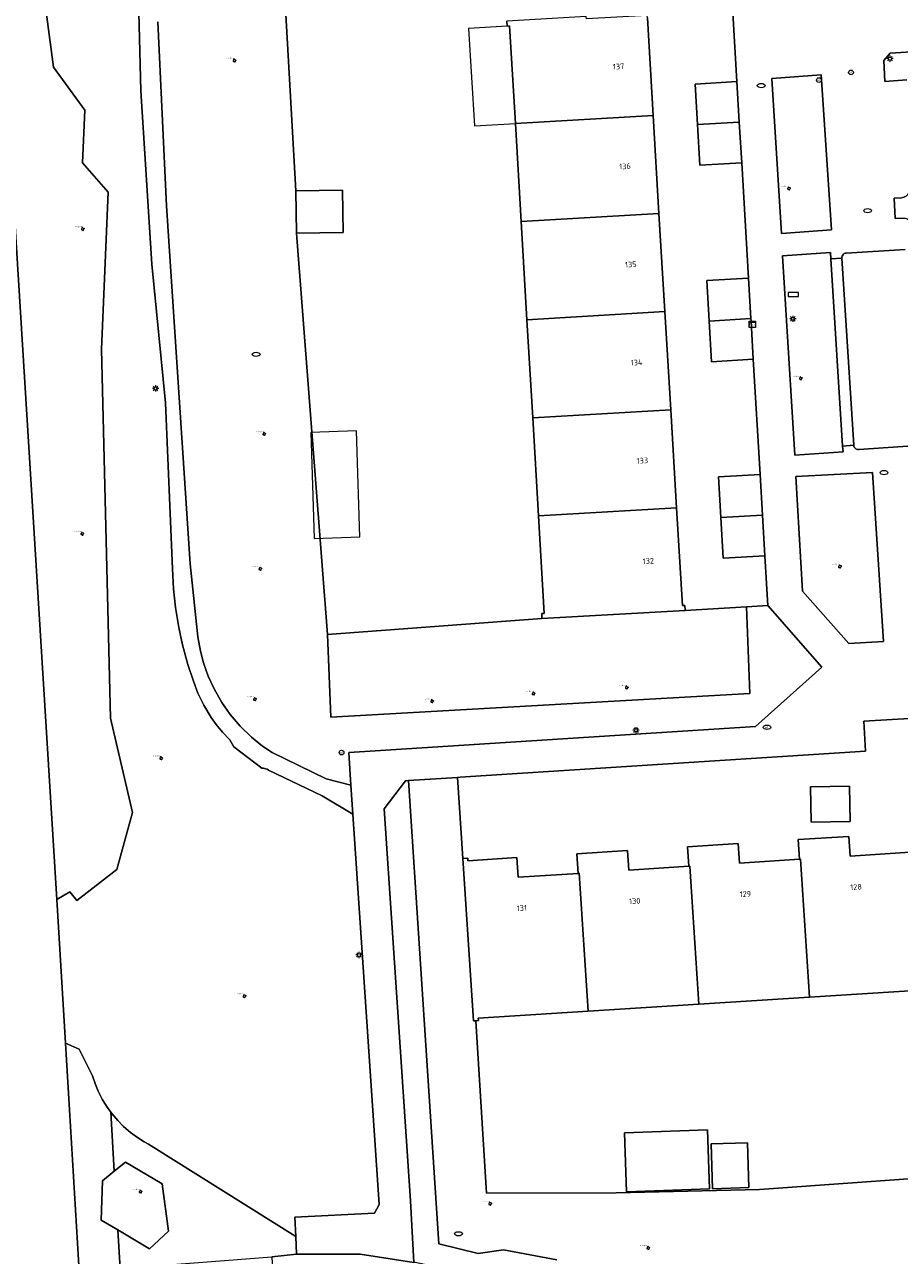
# Model space of a CAD drawing. Header units: metres. Extents: x 162098 to 162858, y 502351 to 503184.
# Tile 56 of 94: x 162681 to 162737, y 502693 to 502772. Entities that reach past the tile are written whole.
import ezdxf
from ezdxf.enums import TextEntityAlignment as Align

# ---------------------------------------------------------------- set-up
doc = ezdxf.new("R2010")
doc.units = ezdxf.units.M
for name, color, linetype, lineweight in [('B-PV-GK-BESCHOEIING-G', 252, 'GK-BESCHOEIING-SO', 13), ('B-PV-IE-MEUBILAIR-S', 252, 'Continuous', 13), ('B-PV-OG-BEBOUWING-GV', 7, 'Continuous', 18), ('B-PV-OG-BEBOUWING-T18', 7, 'Continuous', 18), ('B-PV-OG-BEBOUWING_LUIFEL-GV', 7, 'Continuous', 18), ('B-PV-OG-TERREIN_BEGROEID-GV', 7, 'Continuous', 13), ('B-PV-OG-TERREIN_ERF-GV', 252, 'Continuous', 13), ('B-PV-VH-GESLOTENVERHARDING_ASFALT-GV', 252, 'Continuous', 13), ('B-PV-VH-HALFVERHARDING-GV', 252, 'Continuous', 13), ('B-PV-VH-OPENVERHARDING_BETONSTRAATSTEEN-GV', 252, 'Continuous', 13), ('B-PV-VH-OPENVERHARDING_TEGEL-GV', 252, 'Continuous', 13)]:
    doc.layers.add(name, color=color, linetype=linetype, lineweight=lineweight)
for name, color, linetype, lineweight, true_color in [('B-PV-GR-BEPLANTING_CULTUUR_BOSPLANTSOEN-GV', 7, 'Continuous', 13, 0x99cc00), ('B-PV-GR-BEPLANTING_CULTUUR_HEESTERS-GV', 7, 'Continuous', 13, 0x99cc00), ('B-PV-GR-BEPLANTING_CULTUUR_VASTE PLANTENVAK-GV', 7, 'Continuous', 13, 0x99cc00), ('B-PV-GR-BOOM-S', 7, 'Continuous', 13, 0x4c9900), ('B-PV-OG-WATER_GRACHT-GV', 7, 'Continuous', 13, 0x007299)]:
    doc.layers.add(name, color=color, linetype=linetype, lineweight=lineweight, true_color=true_color)
doc.styles.add('NLCS-ISO', font='NLCS-ISO.ttf')
doc.styles.add('NLCS-ISO-M200-T18', font='NLCS-ISO.ttf', dxfattribs={"height": 1.8})
doc.linetypes.add('GK-BESCHOEIING-SO', pattern='A,18,-3,[1,NLCS.SHX,S=0.6,R=0,X=0,Y=0],-3', length=24)

# ---------------------------------------------------------------- blocks, each defined once
blk = doc.blocks.new('SIE-MEUBILAIR_BORD_STRAATNAAM-SO')
blk.add_lwpolyline([(-1.625, -0.625), (1.625, -0.625), (1.625, 0.625), (-1.625, 0.625)], close=True)
blk = doc.blocks.new('SIE-MEUBILAIR_KAST_TELECOM-SO')
for points in [[(-1, 1), (1, 1), (1, 0.84), (-1, 0.84)], [(-1, 0.76), (1, 0.76), (1, -1), (-1, -1)]]:
    blk.add_lwpolyline(points, close=True)
at = {"style": 'NLCS-ISO'}
blk.add_text('tele', height=0.75, dxfattribs=at).set_placement((0, 0), align=Align.MIDDLE_CENTER)
blk = doc.blocks.new('SIE-MEUBILAIR_PAAL_AFSLUITPAAL-SO')
blk.add_circle((0, 0), 0.75)
at = {"style": 'NLCS-ISO'}
blk.add_text('af', height=0.75, dxfattribs=at).set_placement((0, 0.05), align=Align.MIDDLE_CENTER)
blk = doc.blocks.new('SIE-MEUBILAIR_PAAL_LICHTMAST-SO')
for points in [[(-0.62, 0), (-1, 0)], [(-0.71, 0.71), (-0.44, 0.44)], [(0, 1), (0, 0.62)], [(0.44, 0.44), (0.71, 0.71)], [(1, 0), (0.62, 0)], [(-0.71, -0.71), (-0.44, -0.44)], [(0, -0.62), (0, -1)], [(0.44, -0.44), (0.71, -0.71)]]:
    blk.add_lwpolyline(points)
blk.add_circle((0, 0), 0.5)
blk = doc.blocks.new('SIE-MEUBILAIR_PUT_RIOOLPUT-SO')
blk.add_ellipse((0, 0), major_axis=(1.25, 0), ratio=0.54)
blk = doc.blocks.new('SIE-MEUBILAIR_PUT_BRANDKRAAN-SO')
blk.add_ellipse((0, 0), major_axis=(1.25, 0), ratio=0.54)
blk = doc.blocks.new('SIE-MEUBILAIR_PUT_WATERLEIDINGPUT-SO')
blk.add_ellipse((0, 0), major_axis=(1.25, 0), ratio=0.54)
at = {"style": 'NLCS-ISO'}
blk.add_text('wl', height=0.75, dxfattribs=at).set_placement((-0.14, 0), align=Align.MIDDLE_CENTER)
blk = doc.blocks.new('SGR-BOOM_GBKN-SO')
for centre, start, end in [((-0.25, -0.1), 67.1244, 157.1244), ((-0.1, 0.25), 157.1244, 247.1244), ((-0.1, 0.25), 337.1244, 157.1244), ((0.25, 0.1), 247.1244, 337.1244), ((-0.25, -0.1), 157.1244, 337.1244), ((0.1, -0.25), 157.1244, 337.1244), ((0.1, -0.25), 337.1244, 67.1244)]:
    blk.add_arc(centre, 0.188, start, end)
at = {"extrusion": (0, 0, -1)}
blk.add_arc((-0.25, 0.1), 0.188, 22.8756, 202.8756, dxfattribs=at)
at = {"style": 'NLCS-ISO'}
blk.add_attdef('SOORT', text='', height=0.35, dxfattribs=at).set_placement((0, 0.75), align=Align.MIDDLE_RIGHT)

msp = doc.modelspace()

# ---------------------------------------------------------------- linework, layer by layer
at = {"layer": 'B-PV-GK-BESCHOEIING-G'}
for points in [[(162670.077, 502928.533), (162683.246, 502716.072)], [(162848.508, 502545.604), (162739.753, 502539.024), (162699.514, 502536.591), (162699.104, 502536.595), (162698.511, 502536.654), (162697.927, 502536.775), (162697.359, 502536.956), (162696.813, 502537.196), (162696.295, 502537.491), (162695.81, 502537.839), (162695.365, 502538.236), (162694.964, 502538.676), (162694.611, 502539.157), (162694.31, 502539.672), (162694.064, 502540.215), (162693.877, 502540.781), (162693.75, 502541.363), (162693.683, 502541.956), (162684.901, 502688.594), (162684.702, 502691.933), (162683.806, 502706.877), (162683.246, 502716.072)]]:
    msp.add_lwpolyline(points, dxfattribs=at)
at = {"layer": 'B-PV-GR-BEPLANTING_CULTUUR_BOSPLANTSOEN-GV'}
msp.add_lwpolyline([(162746.398, 502698.817), (162728.243, 502697.513), (162719.059, 502697.284), (162710.767, 502697.281), (162710.066, 502708.306), (162709.919, 502708.297), (162709.236, 502718.695), (162708.894, 502723.892), (162705.762, 502723.687), (162707.697, 502694.018), (162710.222, 502693.413), (162711.854, 502693.651), (162715.262, 502693.003)], dxfattribs=at)
msp.add_lwpolyline([(162689.983, 502697.866), (162687.636, 502699.251), (162686.926, 502698.674), (162686.168, 502698.058), (162686.085, 502695.55), (162687.152, 502694.917), (162689.184, 502693.712), (162690.4, 502694.832)], close=True, dxfattribs=at)
at = {"layer": 'B-PV-GR-BEPLANTING_CULTUUR_HEESTERS-GV'}
msp.add_lwpolyline([(162765.295, 502772.041), (162736.599, 502770.252), (162736.198, 502769.781), (162736.265, 502768.437), (162737.67, 502768.539)], dxfattribs=at)
for points in [[(162732.181, 502768.86), (162729.021, 502768.637), (162729.637, 502758.711), (162732.849, 502758.936)], [(162733.553, 502745.101), (162732.811, 502757.077), (162732.783, 502757.485), (162729.707, 502757.278), (162730.491, 502744.514), (162733.593, 502744.725)], [(162736.181, 502732.59), (162735.482, 502743.417), (162730.555, 502743.14), (162730.999, 502735.801), (162733.955, 502732.46)], [(162727.416, 502734.81), (162723.477, 502734.576), (162714.312, 502734.05), (162700.586, 502733.037), (162700.798, 502727.739), (162727.625, 502729.255)]]:
    msp.add_lwpolyline(points, close=True, dxfattribs=at)
at = {"layer": 'B-PV-GR-BEPLANTING_CULTUUR_VASTE PLANTENVAK-GV'}
for points in [[(162670.077, 502928.533), (162683.246, 502716.072)], [(162687.093, 502717.996), (162688.097, 502721.651), (162686.683, 502727.683), (162686.1, 502751.298), (162686.541, 502761.355), (162684.893, 502763.239), (162685.035, 502766.599), (162683.031, 502769.362), (162682.337, 502774.68), (162684.656, 502782.132), (162684.561, 502790.429), (162681.437, 502795.289), (162680.77, 502801.543), (162682.218, 502805.186), (162681.384, 502814.698), (162679.476, 502817.223)], [(162683.246, 502716.072), (162684.086, 502716.553), (162684.53, 502716.008), (162687.093, 502717.996)]]:
    msp.add_lwpolyline(points, dxfattribs=at)
at = {"layer": 'B-PV-OG-BEBOUWING-GV'}
for points in [[(162721.429, 502766.263), (162721.057, 502772.513), (162721.047, 502772.673), (162717.155, 502772.444), (162717.146, 502772.603), (162712.063, 502772.304), (162712.082, 502771.985), (162712.242, 502771.994), (162712.609, 502765.745)], [(162721.803, 502759.984), (162721.429, 502766.263), (162712.609, 502765.745), (162712.979, 502759.465)], [(162701.578, 502758.778), (162701.537, 502761.489), (162698.554, 502761.443), (162698.595, 502758.732)], [(162722.177, 502753.705), (162721.803, 502759.984), (162712.979, 502759.465), (162713.348, 502753.186)], [(162722.551, 502747.426), (162722.177, 502753.705), (162713.348, 502753.186), (162713.717, 502746.907)], [(162722.925, 502741.148), (162722.551, 502747.426), (162713.717, 502746.907), (162714.086, 502740.628)], [(162723.477, 502734.576), (162723.458, 502734.902), (162723.298, 502734.893), (162722.925, 502741.148), (162714.086, 502740.628), (162714.453, 502734.379), (162714.293, 502734.37), (162714.312, 502734.05)], [(162731.513, 502723.292), (162731.547, 502721.023), (162734.042, 502721.061), (162734.008, 502723.329)], [(162730.872, 502718.652), (162730.802, 502718.648), (162726.95, 502718.402), (162726.87, 502719.659), (162723.636, 502719.453), (162723.716, 502718.195), (162723.786, 502718.199), (162724.351, 502709.375), (162731.437, 502709.825)], [(162733.955, 502720.111), (162730.722, 502719.905), (162730.802, 502718.648), (162730.872, 502718.652), (162731.437, 502709.825), (162738.523, 502710.275), (162737.957, 502719.104), (162737.887, 502719.1), (162734.035, 502718.854)], [(162716.701, 502717.748), (162717.266, 502708.925), (162724.351, 502709.375), (162723.786, 502718.199), (162723.716, 502718.195), (162719.864, 502717.95), (162719.784, 502719.207), (162716.551, 502719.001), (162716.631, 502717.744)], [(162709.236, 502718.695), (162709.919, 502708.297), (162710.066, 502708.306), (162710.237, 502708.317), (162710.226, 502708.477), (162717.266, 502708.925), (162716.701, 502717.748), (162716.631, 502717.744), (162712.778, 502717.498), (162712.698, 502718.755), (162709.565, 502718.555), (162709.554, 502718.715)], [(162719.594, 502701.136), (162719.723, 502697.365), (162725.032, 502697.547), (162724.903, 502701.317)], [(162725.152, 502700.421), (162725.237, 502697.559), (162727.551, 502697.627), (162727.466, 502700.489)]]:
    msp.add_lwpolyline(points, close=True, dxfattribs=at)
for points in [[(162726.79, 502768.432), (162724.115, 502768.277), (162724.269, 502765.677)], [(162726.944, 502765.835), (162726.79, 502768.432)], [(162724.269, 502765.677), (162726.944, 502765.835)], [(162726.944, 502765.835), (162724.269, 502765.677)], [(162724.269, 502765.677), (162724.423, 502763.076)], [(162727.098, 502763.231), (162726.944, 502765.835)], [(162724.423, 502763.076), (162727.098, 502763.231)], [(162727.535, 502755.855), (162724.86, 502755.7)], [(162724.86, 502755.7), (162725.014, 502753.099)], [(162727.689, 502753.257), (162727.535, 502755.855)], [(162725.014, 502753.099), (162727.689, 502753.257)], [(162727.689, 502753.257), (162725.014, 502753.099)], [(162725.014, 502753.099), (162725.168, 502750.498), (162727.843, 502750.653)], [(162727.698, 502753.11), (162727.689, 502753.257)], [(162727.843, 502750.653), (162727.725, 502752.66), (162727.698, 502753.11)], [(162728.28, 502743.276), (162725.605, 502743.121)], [(162728.434, 502740.679), (162728.28, 502743.276)], [(162725.605, 502743.121), (162725.759, 502740.521)], [(162725.759, 502740.521), (162728.434, 502740.679)], [(162728.434, 502740.679), (162725.759, 502740.521)], [(162725.759, 502740.521), (162725.913, 502737.921)], [(162728.588, 502738.076), (162728.434, 502740.679)], [(162725.913, 502737.921), (162728.588, 502738.076)]]:
    msp.add_lwpolyline(points, dxfattribs=at)
at = {"layer": 'B-PV-OG-BEBOUWING_LUIFEL-GV'}
for points in [[(162712.609, 502765.745), (162712.242, 502771.994), (162712.082, 502771.985), (162709.613, 502771.84), (162709.98, 502765.591)], [(162702.429, 502746.073), (162699.507, 502745.976), (162699.734, 502739.192), (162702.656, 502739.29)]]:
    msp.add_lwpolyline(points, close=True, dxfattribs=at)
at = {"layer": 'B-PV-OG-TERREIN_BEGROEID-GV'}
for points in [[(162689.721, 502772.247), (162690.278, 502760.476), (162691.777, 502737.553), (162692.282, 502732.877), (162692.444, 502731.97), (162692.643, 502731.218), (162692.943, 502730.369), (162693.317, 502729.549), (162693.806, 502728.692), (162694.356, 502727.91), (162694.982, 502727.175), (162695.712, 502726.469), (162696.426, 502725.897), (162697.043, 502725.478), (162700.485, 502723.803), (162702.069, 502723.396), (162701.951, 502725.486), (162702.975, 502725.552), (162727.98, 502727.155), (162732.225, 502730.946), (162728.777, 502734.891), (162727.416, 502734.81), (162727.625, 502729.255), (162700.798, 502727.739), (162700.586, 502733.037), (162698.595, 502758.732), (162698.554, 502761.443), (162697.035, 502788.199)], [(162682.337, 502774.68), (162683.031, 502769.362), (162685.035, 502766.599), (162684.893, 502763.239), (162686.541, 502761.355), (162686.1, 502751.298), (162686.683, 502727.683), (162688.097, 502721.651), (162687.093, 502717.996), (162684.53, 502716.008), (162684.086, 502716.553), (162683.246, 502716.072), (162683.806, 502706.877), (162684.677, 502706.492), (162685.53, 502704.786), (162685.716, 502704.234), (162685.9, 502703.797), (162686.157, 502703.291), (162686.433, 502702.837), (162686.698, 502702.467), (162686.762, 502702.378), (162687.149, 502701.921), (162687.519, 502701.547), (162687.968, 502701.16), (162688.412, 502700.833), (162688.844, 502700.563), (162689.108, 502700.417), (162698.543, 502694.497), (162698.486, 502695.732), (162703.583, 502695.984), (162703.879, 502696.544), (162702.206, 502721.542), (162700.229, 502722.709), (162696.799, 502724.359), (162696.711, 502724.405), (162696.603, 502724.446), (162696.471, 502724.477), (162696.365, 502724.488), (162694.57, 502725.842), (162694.318, 502726.3), (162693.862, 502726.781), (162693.452, 502727.28), (162693.132, 502727.724), (162692.65, 502728.521), (162692.281, 502729.286), (162691.993, 502730.045), (162691.637, 502731.117), (162691.29, 502732.385), (162691.051, 502733.488), (162690.846, 502734.756), (162690.719, 502735.96), (162690.654, 502737.23), (162690.214, 502747.856), (162689.338, 502756.747), (162688.634, 502767.835), (162688.377, 502777.885)], [(162715.262, 502693.003), (162711.854, 502693.651), (162710.222, 502693.413), (162707.697, 502694.018), (162705.762, 502723.687), (162705.572, 502723.675), (162704.214, 502721.869), (162705.889, 502696.774), (162706.107, 502692.838)], [(162686.698, 502702.467), (162686.433, 502702.837), (162686.157, 502703.291), (162685.9, 502703.797), (162685.716, 502704.234), (162685.53, 502704.786), (162684.677, 502706.492), (162683.806, 502706.877), (162684.702, 502691.933), (162684.901, 502688.594), (162693.683, 502541.956)], [(162848.351, 502548.067), (162701.034, 502539.258), (162699.968, 502539.47), (162697.156, 502541.323), (162696.225, 502543.812), (162687.558, 502688.152), (162687.152, 502694.917), (162686.085, 502695.55), (162686.168, 502698.058), (162686.926, 502698.674), (162686.698, 502702.467)]]:
    msp.add_lwpolyline(points, dxfattribs=at)
msp.add_lwpolyline([(162686.698, 502702.467), (162686.926, 502698.674), (162687.636, 502699.251), (162689.983, 502697.866), (162690.4, 502694.832), (162689.184, 502693.712), (162687.152, 502694.917), (162687.558, 502688.152), (162689.359, 502688.336), (162690.643, 502680.647), (162693.063, 502675.724), (162692.376, 502687.314), (162688.964, 502689.255), (162688.739, 502692.565), (162697.009, 502693.204), (162698.594, 502693.373), (162698.543, 502694.497), (162689.108, 502700.417), (162688.844, 502700.563), (162688.412, 502700.833), (162687.968, 502701.16), (162687.519, 502701.547), (162687.149, 502701.921), (162686.762, 502702.378)], close=True, dxfattribs=at)
at = {"layer": 'B-PV-OG-TERREIN_ERF-GV'}
for points in [[(162697.035, 502788.199), (162698.554, 502761.443), (162701.537, 502761.489), (162701.578, 502758.778), (162698.595, 502758.732), (162700.586, 502733.037), (162714.312, 502734.05), (162714.293, 502734.37), (162714.453, 502734.379), (162714.086, 502740.628), (162713.717, 502746.907), (162713.348, 502753.186), (162712.979, 502759.465), (162712.609, 502765.745), (162712.242, 502771.994), (162712.082, 502771.985), (162712.063, 502772.304)], [(162721.057, 502772.513), (162721.429, 502766.263), (162721.803, 502759.984), (162722.177, 502753.705), (162722.551, 502747.426), (162722.925, 502741.148), (162723.298, 502734.893), (162723.458, 502734.902), (162723.477, 502734.576), (162727.416, 502734.81), (162728.777, 502734.891), (162728.588, 502738.076), (162725.913, 502737.921), (162725.759, 502740.521), (162725.605, 502743.121), (162728.28, 502743.276), (162727.843, 502750.653), (162725.168, 502750.498), (162725.014, 502753.099), (162724.86, 502755.7), (162727.535, 502755.855), (162727.098, 502763.231), (162724.423, 502763.076), (162724.269, 502765.677), (162724.115, 502768.277), (162726.79, 502768.432), (162726.529, 502772.835)], [(162744.397, 502728.037), (162734.913, 502727.489), (162735.016, 502725.561), (162709.064, 502723.903), (162708.894, 502723.892), (162709.236, 502718.695), (162709.554, 502718.715), (162709.565, 502718.555), (162712.698, 502718.755), (162712.778, 502717.498), (162716.631, 502717.744), (162716.551, 502719.001), (162719.784, 502719.207), (162719.864, 502717.95), (162723.716, 502718.195), (162723.636, 502719.453), (162726.87, 502719.659), (162726.95, 502718.402), (162730.802, 502718.648), (162730.722, 502719.905), (162733.955, 502720.111), (162734.035, 502718.854), (162737.887, 502719.1)], [(162738.523, 502710.275), (162731.437, 502709.825), (162724.351, 502709.375), (162717.266, 502708.925), (162710.226, 502708.477), (162710.237, 502708.317), (162710.066, 502708.306), (162710.767, 502697.281), (162719.059, 502697.284), (162728.243, 502697.513), (162746.398, 502698.817)]]:
    msp.add_lwpolyline(points, dxfattribs=at)
for points in [[(162731.513, 502723.292), (162734.008, 502723.329), (162734.042, 502721.061), (162731.547, 502721.023)], [(162719.594, 502701.136), (162724.903, 502701.317), (162725.032, 502697.547), (162719.723, 502697.365)], [(162725.152, 502700.421), (162727.466, 502700.489), (162727.551, 502697.627), (162725.237, 502697.559)]]:
    msp.add_lwpolyline(points, close=True, dxfattribs=at)
at = {"layer": 'B-PV-OG-WATER_GRACHT-GV'}
msp.add_lwpolyline([(162848.508, 502545.604), (162739.753, 502539.024), (162699.514, 502536.591), (162699.104, 502536.595), (162698.511, 502536.654), (162697.927, 502536.775), (162697.359, 502536.956), (162696.813, 502537.196), (162696.295, 502537.491), (162695.81, 502537.839), (162695.365, 502538.236), (162694.964, 502538.676), (162694.611, 502539.157), (162694.31, 502539.672), (162694.064, 502540.215), (162693.877, 502540.781), (162693.75, 502541.363), (162693.683, 502541.956), (162684.901, 502688.594), (162684.702, 502691.933), (162683.806, 502706.877), (162683.246, 502716.072), (162670.077, 502928.533)], dxfattribs=at)
at = {"layer": 'B-PV-VH-GESLOTENVERHARDING_ASFALT-GV'}
msp.add_lwpolyline([(162824.606, 502694.748), (162821.575, 502694.487), (162819.167, 502694.109), (162812.515, 502693.119), (162806.85, 502692.203), (162801.583, 502691.397), (162797.128, 502690.715), (162794.184, 502690.37), (162783.887, 502689.861), (162775.878, 502689.556), (162757.469, 502689.167), (162741.833, 502688.912), (162735.225, 502689.109), (162717.672, 502690.403), (162711.897, 502691.62), (162706.195, 502692.825), (162706.107, 502692.838), (162702.66, 502693.362), (162698.631, 502693.377), (162698.594, 502693.373), (162697.009, 502693.204), (162697.151, 502690.673)], dxfattribs=at)
at = {"layer": 'B-PV-VH-HALFVERHARDING-GV'}
msp.add_lwpolyline([(162688.377, 502777.885), (162688.634, 502767.835), (162689.338, 502756.747), (162690.214, 502747.856), (162690.654, 502737.23), (162690.719, 502735.96), (162690.846, 502734.756), (162691.051, 502733.488), (162691.29, 502732.385), (162691.637, 502731.117), (162691.993, 502730.045), (162692.281, 502729.286), (162692.65, 502728.521), (162693.132, 502727.724), (162693.452, 502727.28), (162693.862, 502726.781), (162694.318, 502726.3), (162694.57, 502725.842), (162696.365, 502724.488), (162696.471, 502724.477), (162696.603, 502724.446), (162696.711, 502724.405), (162696.799, 502724.359), (162700.229, 502722.709), (162702.206, 502721.542), (162702.069, 502723.396), (162700.485, 502723.803), (162697.043, 502725.478), (162696.426, 502725.897), (162695.712, 502726.469), (162694.982, 502727.175), (162694.356, 502727.91), (162693.806, 502728.692), (162693.317, 502729.549), (162692.943, 502730.369), (162692.643, 502731.218), (162692.444, 502731.97), (162692.282, 502732.877), (162691.777, 502737.553), (162690.278, 502760.476), (162689.721, 502772.247)], dxfattribs=at)
at = {"layer": 'B-PV-VH-OPENVERHARDING_BETONSTRAATSTEEN-GV'}
msp.add_lwpolyline([(162737.415, 502759.69), (162737.502, 502759.696), (162737.588, 502759.685), (162737.671, 502759.659), (162737.747, 502759.618), (162737.815, 502759.564), (162737.871, 502759.498), (162737.914, 502759.423), (162737.953, 502759.313), (162737.811, 502761.482), (162737.803, 502761.394), (162737.78, 502761.31), (162737.742, 502761.231), (162737.691, 502761.161), (162737.627, 502761.101), (162737.554, 502761.053), (162737.473, 502761.02), (162737.387, 502761.002), (162737.342, 502760.999), (162736.864, 502760.964), (162736.927, 502759.677)], close=True, dxfattribs=at)
msp.add_lwpolyline([(162737.57, 502757.691), (162733.79, 502757.454), (162733.723, 502757.443), (162733.661, 502757.417), (162733.607, 502757.378), (162733.564, 502757.326), (162733.533, 502757.266), (162733.518, 502757.201), (162733.519, 502757.133), (162733.519, 502757.131), (162734.275, 502745.162), (162734.284, 502745.095), (162734.309, 502745.032), (162734.347, 502744.976), (162734.398, 502744.931), (162734.457, 502744.9), (162734.523, 502744.883), (162734.59, 502744.881), (162738.364, 502745.13)], dxfattribs=at)
at = {"layer": 'B-PV-VH-OPENVERHARDING_TEGEL-GV'}
for points in [[(162726.529, 502772.835), (162726.79, 502768.432), (162726.944, 502765.835), (162727.098, 502763.231), (162727.535, 502755.855), (162727.689, 502753.257), (162727.698, 502753.11), (162727.725, 502752.66), (162727.843, 502750.653), (162728.28, 502743.276), (162728.434, 502740.679), (162728.588, 502738.076), (162728.777, 502734.891), (162732.225, 502730.946), (162727.98, 502727.155), (162702.975, 502725.552), (162701.951, 502725.486), (162702.069, 502723.396), (162702.206, 502721.542), (162703.879, 502696.544), (162703.583, 502695.984), (162698.486, 502695.732), (162698.543, 502694.497), (162698.594, 502693.373)], [(162737.67, 502768.539), (162736.265, 502768.437), (162736.198, 502769.781), (162736.599, 502770.252), (162765.295, 502772.041)], [(162737.415, 502759.69), (162736.927, 502759.677), (162736.864, 502760.964), (162737.342, 502760.999)], [(162738.364, 502745.13), (162734.59, 502744.881), (162734.523, 502744.883), (162734.457, 502744.9), (162734.398, 502744.931), (162734.347, 502744.976), (162734.309, 502745.032), (162734.284, 502745.095), (162734.275, 502745.162), (162733.553, 502745.101), (162733.593, 502744.725), (162730.491, 502744.514), (162729.707, 502757.278), (162732.783, 502757.485), (162732.811, 502757.077), (162733.519, 502757.131), (162733.519, 502757.133), (162733.518, 502757.201), (162733.533, 502757.266), (162733.564, 502757.326), (162733.607, 502757.378), (162733.661, 502757.417), (162733.723, 502757.443), (162733.79, 502757.454), (162737.57, 502757.691)], [(162698.594, 502693.373), (162698.631, 502693.377), (162702.66, 502693.362), (162706.107, 502692.838), (162705.889, 502696.774), (162704.214, 502721.869), (162705.572, 502723.675), (162705.762, 502723.687), (162708.894, 502723.892), (162709.064, 502723.903), (162735.016, 502725.561), (162734.913, 502727.489), (162744.397, 502728.037)]]:
    msp.add_lwpolyline(points, dxfattribs=at)
for points in [[(162732.181, 502768.86), (162732.849, 502758.936), (162729.637, 502758.711), (162729.021, 502768.637)], [(162732.811, 502757.077), (162733.553, 502745.101), (162734.275, 502745.162), (162733.519, 502757.131)], [(162736.181, 502732.59), (162733.955, 502732.46), (162730.999, 502735.801), (162730.555, 502743.14), (162735.482, 502743.417)]]:
    msp.add_lwpolyline(points, close=True, dxfattribs=at)

# ---------------------------------------------------------------- block references
at = {"layer": 'B-PV-GR-BOOM-S', "xscale": 0.2, "yscale": 0.2, "zscale": 0.2}
for p in [(162694.624, 502769.775), (162730.124, 502761.589), (162684.907, 502758.993), (162730.879, 502749.43), (162696.528, 502745.873), (162684.874, 502739.489), (162696.272, 502737.241), (162733.386, 502737.388), (162713.774, 502729.252), (162719.735, 502729.633), (162695.931, 502728.895), (162707.278, 502728.763), (162689.929, 502725.115), (162695.255, 502709.883), (162688.61, 502697.368), (162710.991, 502696.59), (162721.113, 502693.766)]:
    msp.add_blockref('SGR-BOOM_GBKN-SO', p, dxfattribs=at).add_auto_attribs({'SOORT': '****%%c***m'})
at = {"layer": 'B-PV-IE-MEUBILAIR-S', "xscale": 0.2, "yscale": 0.2, "zscale": 0.2}
for name, p in [('SIE-MEUBILAIR_PAAL_LICHTMAST-SO', (162736.594, 502769.902)), ('SIE-MEUBILAIR_PAAL_AFSLUITPAAL-SO', (162732.039, 502768.524)), ('SIE-MEUBILAIR_PAAL_AFSLUITPAAL-SO', (162734.098, 502769.015)), ('SIE-MEUBILAIR_PUT_BRANDKRAAN-SO', (162728.348, 502768.176)), ('SIE-MEUBILAIR_PUT_RIOOLPUT-SO', (162735.168, 502760.17)), ('SIE-MEUBILAIR_BORD_STRAATNAAM-SO', (162730.406, 502754.808)), ('SIE-MEUBILAIR_KAST_TELECOM-SO', (162727.786, 502752.889)), ('SIE-MEUBILAIR_PAAL_LICHTMAST-SO', (162730.376, 502753.246)), ('SIE-MEUBILAIR_PUT_RIOOLPUT-SO', (162696.009, 502750.968)), ('SIE-MEUBILAIR_PAAL_LICHTMAST-SO', (162689.568, 502748.787)), ('SIE-MEUBILAIR_PUT_RIOOLPUT-SO', (162736.214, 502743.402)), ('SIE-MEUBILAIR_PAAL_LICHTMAST-SO', (162720.329, 502726.909)), ('SIE-MEUBILAIR_PUT_WATERLEIDINGPUT-SO', (162728.715, 502727.098)), ('SIE-MEUBILAIR_PAAL_AFSLUITPAAL-SO', (162701.475, 502725.478)), ('SIE-MEUBILAIR_PAAL_LICHTMAST-SO', (162702.591, 502712.523)), ('SIE-MEUBILAIR_PUT_BRANDKRAAN-SO', (162708.966, 502694.67))]:
    msp.add_blockref(name, p, dxfattribs=at)

# ---------------------------------------------------------------- texts
at = {"layer": 'B-PV-OG-BEBOUWING-T18', "style": 'NLCS-ISO-M200-T18'}
for s, p in [('137', (162719.215, 502769.398)), ('136', (162719.624, 502763.008)), ('135', (162719.996, 502756.729)), ('134', (162720.367, 502750.45)), ('133', (162720.739, 502744.171)), ('132', (162721.121, 502737.739)), ('129', (162727.335, 502716.423)), ('128', (162734.421, 502716.874)), ('131', (162713.018, 502715.521)), ('130', (162720.25, 502715.972))]:
    msp.add_text(s, height=0.36, rotation=3.5, dxfattribs=at).set_placement(p, align=Align.MIDDLE)

doc.saveas('drawing.dxf')
